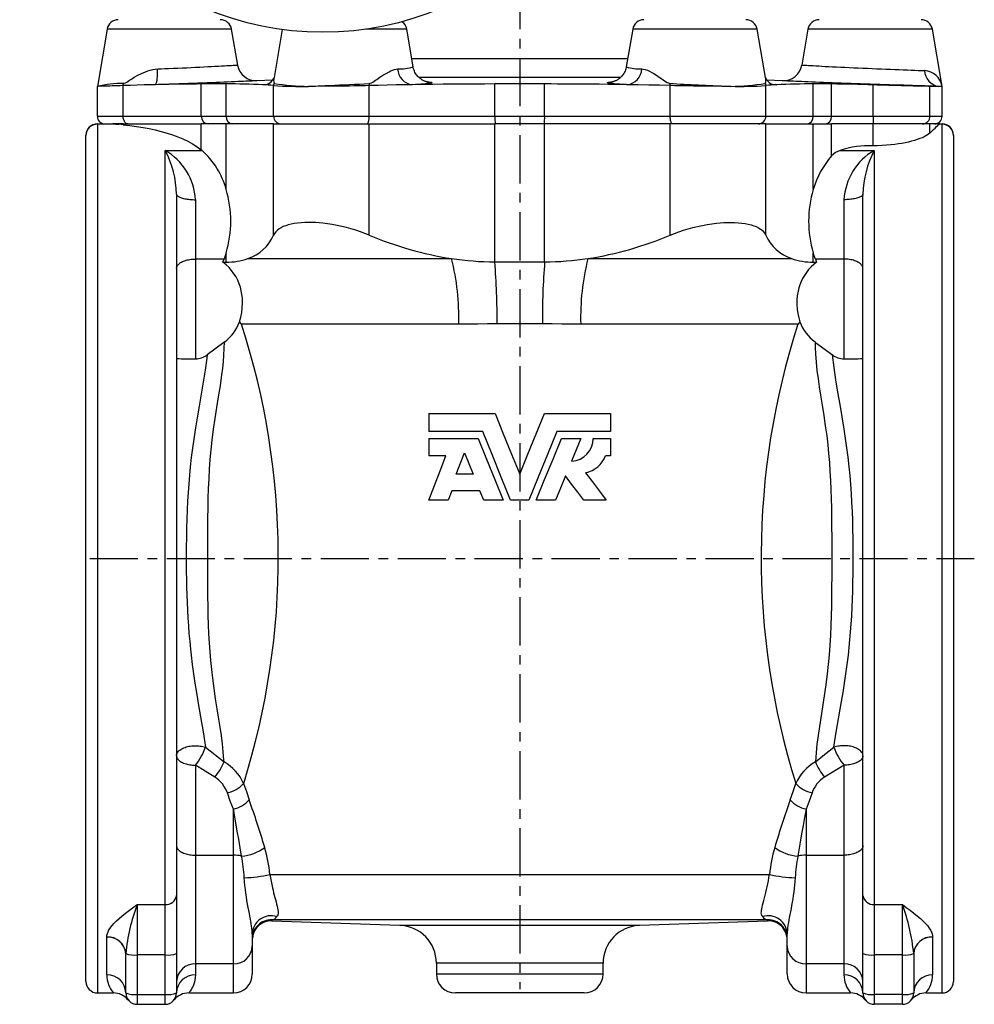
# Model space of a CAD drawing. Extents: x -256 to 439, y -88 to 726.
# Tile 2 of 4: x -256 to -4, y 309 to 569. Entities that reach past the tile are written whole.
import ezdxf

# ---------------------------------------------------------------- set-up
doc = ezdxf.new("R2010")
doc.units = 0
doc.linetypes.add('CENTERX2', pattern=[20.32, 12.7, -2.54, 2.54, -2.54])
doc.layers.get('0').update_dxf_attribs({"linetype": 'CONTINUOUS'})
doc.layers.add('FORMAT', color=7, linetype='CONTINUOUS')

msp = doc.modelspace()

# ---------------------------------------------------------------- linework, layer by layer
at = {"color": 7, "linetype": 'CONTINUOUS'}
for p, q in [((-233.34, 566.49), (-235.91, 551.4)), ((-198.87, 557.03), (-200.49, 566.49)), ((-187.11, 566.4), (-189.26, 553.76)), ((-152.54, 556.54), (-154.24, 566.49)), ((-94.59, 566.49), (-96.29, 556.54)), ((-59.57, 553.76), (-61.74, 566.49)), ((-48.34, 566.49), (-49.95, 557.03)), ((-12.91, 551.4), (-15.49, 566.49)), ((-235.91, 543.49), (-235.91, 551.4)), ((-201.9, 552.03), (-208.48, 552.03)), ((-189.66, 553.01), (-193.77, 552.87)), ((-117.84, 552.03), (-130.99, 552.03)), ((-55.06, 552.87), (-59.17, 553.01)), ((-56.92, 551.86), (-56.93, 551.86)), ((-42.08, 552.03), (-46.93, 552.03)), ((-13.84, 551.4), (-16.13, 551.4)), ((-12.91, 551.4), (-13.84, 551.4)), ((-12.91, 543.49), (-12.91, 551.4)), ((-235.91, 541.49), (-231.8, 541.49)), ((-229.1, 541.49), (-231.8, 541.49)), ((-229.1, 541.49), (-208.48, 541.49)), ((-201.9, 541.49), (-208.48, 541.49)), ((-189.38, 541.49), (-201.9, 541.49)), ((-189.38, 541.49), (-164.13, 541.49)), ((-164.13, 541.49), (-130.99, 541.49)), ((-117.84, 541.49), (-130.99, 541.49)), ((-84.7, 541.49), (-117.84, 541.49)), ((-59.45, 541.49), (-84.7, 541.49)), ((-59.45, 541.49), (-46.93, 541.49)), ((-46.93, 541.49), (-42.08, 541.49)), ((-31.15, 541.49), (-42.08, 541.49)), ((-16.13, 541.49), (-31.15, 541.49)), ((-13.54, 541.49), (-16.13, 541.49)), ((-13.54, 541.49), (-12.91, 541.49)), ((-238.91, 538.41), (-238.91, 538.49)), ((-238.91, 315.19), (-238.91, 538.41)), ((-9.91, 538.49), (-9.91, 538.41)), ((-9.91, 538.41), (-9.91, 315.19)), ((-208.27, 534.5), (-208.48, 534.66)), ((-215.01, 522.92), (-215.01, 337.93)), ((-33.81, 337.93), (-33.81, 522.92)), ((-202.78, 505.01), (-202.46, 505.83)), ((-202.78, 505.01), (-201.9, 505.01)), ((-130.99, 505.1), (-117.84, 505.1)), ((-46.93, 505.01), (-46.05, 505.01)), ((-46.37, 505.83), (-46.05, 505.01)), ((-148.41, 465.05), (-148.41, 460.3)), ((-148.41, 465.05), (-130.93, 465.05)), ((-117.9, 465.05), (-100.41, 465.05)), ((-100.41, 465.05), (-100.41, 460.3)), ((-134.18, 460.3), (-148.41, 460.3)), ((-100.41, 460.3), (-114.65, 460.3)), ((-148.41, 458.48), (-148.41, 453.9)), ((-148.41, 458.48), (-135.41, 458.48)), ((-113.42, 458.48), (-108.3, 458.48)), ((-104.99, 458.48), (-100.41, 458.48)), ((-100.41, 458.48), (-100.41, 453.9)), ((-141.19, 449.05), (-139.01, 454.73)), ((-143.92, 453.9), (-148.41, 453.9)), ((-100.41, 453.9), (-101.79, 453.9)), ((-136.69, 449.05), (-141.19, 449.05)), ((-142.37, 444.7), (-143.33, 442.19)), ((-134.92, 444.7), (-142.37, 444.7)), ((-133.9, 442.19), (-134.92, 444.7)), ((-143.33, 442.19), (-148.41, 442.19)), ((-128.78, 442.19), (-133.9, 442.19)), ((-122.02, 442.19), (-126.81, 442.19)), ((-114.93, 442.19), (-120.05, 442.19)), ((-101.56, 442.19), (-107.5, 442.19)), ((-215.01, 337.93), (-215.01, 322.6)), ((-33.81, 322.6), (-33.81, 337.93)), ((-189.84, 331.21), (-156.07, 330.03)), ((-92.76, 330.03), (-58.99, 331.21)), ((-195.01, 327.68), (-195.01, 324.55)), ((-53.81, 324.55), (-53.81, 327.68)), ((-228.41, 312.19), (-228.41, 322.54)), ((-215.01, 322.6), (-215.01, 312.19)), ((-195.01, 324.55), (-195.01, 317.19)), ((-53.81, 317.19), (-53.81, 324.55)), ((-33.81, 312.19), (-33.81, 322.6)), ((-20.41, 322.54), (-20.41, 312.19)), ((-146.41, 320.03), (-146.41, 317.19)), ((-102.41, 317.19), (-102.41, 320.03)), ((-235.91, 312.19), (-231.66, 312.19)), ((-211.77, 312.19), (-200.01, 312.19)), ((-107.41, 312.19), (-141.41, 312.19)), ((-48.81, 312.19), (-37.06, 312.19)), ((-17.17, 312.19), (-12.91, 312.19)), ((-225.41, 309.19), (-218.01, 309.19)), ((-23.41, 309.19), (-30.81, 309.19))]:
    msp.add_line(p, q, dxfattribs=at)
at = {"color": 8, "linetype": 'CONTINUOUS'}
for p, q in [((-200.49, 566.49), (-233.34, 566.49)), ((-154.24, 566.49), (-165.03, 566.49)), ((-61.74, 566.49), (-94.59, 566.49)), ((-15.49, 566.49), (-48.34, 566.49)), ((-152.92, 558.78), (-95.91, 558.78)), ((-189.26, 553.76), (-189.26, 553.78)), ((-97.76, 553.78), (-151.08, 553.78)), ((-229.1, 543.49), (-229.1, 551.6)), ((-208.48, 543.49), (-208.48, 552.03)), ((-201.9, 543.49), (-201.9, 552.03)), ((-192.25, 551.84), (-191.73, 551.88)), ((-192.25, 551.84), (-191.91, 551.86)), ((-189.38, 543.49), (-189.38, 551.6)), ((-164.13, 543.49), (-164.13, 551.6)), ((-130.99, 543.49), (-130.99, 552.03)), ((-117.84, 543.49), (-117.84, 552.03)), ((-84.7, 543.49), (-84.7, 551.6)), ((-59.45, 543.49), (-59.45, 551.6)), ((-57.14, 551.89), (-56.58, 551.84)), ((-56.58, 551.84), (-56.92, 551.86)), ((-46.93, 543.49), (-46.93, 552.03)), ((-42.08, 543.49), (-42.08, 552.03)), ((-31.15, 543.49), (-31.15, 551.78)), ((-16.13, 543.49), (-16.13, 551.4)), ((-235.91, 543.49), (-229.1, 543.49)), ((-229.1, 543.49), (-208.48, 543.49)), ((-208.48, 543.49), (-201.9, 543.49)), ((-201.9, 543.49), (-189.38, 543.49)), ((-189.38, 543.49), (-164.13, 543.49)), ((-164.13, 543.49), (-130.99, 543.49)), ((-130.99, 543.49), (-117.84, 543.49)), ((-117.84, 543.49), (-84.7, 543.49)), ((-84.7, 543.49), (-59.45, 543.49)), ((-59.45, 543.49), (-46.93, 543.49)), ((-46.93, 543.49), (-42.08, 543.49)), ((-42.08, 543.49), (-31.15, 543.49)), ((-31.15, 543.49), (-16.13, 543.49)), ((-16.13, 543.49), (-12.91, 543.49)), ((-235.91, 541.49), (-235.91, 541.38)), ((-235.91, 541.38), (-235.91, 312.19)), ((-230.2, 541.38), (-235.91, 541.38)), ((-229.1, 541.26), (-229.1, 541.49)), ((-208.48, 534.66), (-208.48, 541.49)), ((-201.9, 524.2), (-201.9, 541.49)), ((-189.38, 512.14), (-189.38, 541.49)), ((-164.13, 512.14), (-164.13, 541.49)), ((-130.99, 505.1), (-130.99, 541.49)), ((-117.84, 505.1), (-117.84, 541.49)), ((-84.7, 512.14), (-84.7, 541.49)), ((-59.45, 512.14), (-59.45, 541.49)), ((-46.93, 524.2), (-46.93, 541.49)), ((-42.08, 533.07), (-42.08, 541.49)), ((-31.15, 535.73), (-31.15, 541.49)), ((-16.13, 539.07), (-16.13, 541.49)), ((-12.91, 541.38), (-13.75, 541.38)), ((-12.91, 541.38), (-12.91, 541.49)), ((-12.91, 312.19), (-12.91, 541.38)), ((-218.01, 335.54), (-218.01, 534.5)), ((-218.01, 534.5), (-208.27, 534.5)), ((-39.84, 534.5), (-30.81, 534.5)), ((-30.81, 534.5), (-30.81, 335.54)), ((-210.01, 521.5), (-210.01, 505.83)), ((-38.81, 505.83), (-38.81, 521.5)), ((-201.9, 505.01), (-201.9, 507.47)), ((-46.93, 505.01), (-46.93, 507.47)), ((-210.01, 505.83), (-210.01, 479.49)), ((-202.46, 505.83), (-210.01, 505.83)), ((-196.2, 505.96), (-142.41, 505.96)), ((-106.42, 505.96), (-52.63, 505.96)), ((-38.81, 505.83), (-46.37, 505.83)), ((-38.81, 479.49), (-38.81, 505.83)), ((-140.52, 488.64), (-197.86, 488.64)), ((-118.43, 488.73), (-130.4, 488.73)), ((-50.97, 488.64), (-108.31, 488.64)), ((-210.01, 372.28), (-210.01, 348.55)), ((-204.9, 369.12), (-210.01, 372.28)), ((-38.81, 372.28), (-43.93, 369.12)), ((-38.81, 348.55), (-38.81, 372.28)), ((-200.01, 348.55), (-200.01, 360.64)), ((-48.81, 360.64), (-48.81, 348.55)), ((-210.01, 348.55), (-210.01, 319.88)), ((-210.01, 348.55), (-200.01, 348.55)), ((-200.01, 319.88), (-200.01, 348.55)), ((-48.81, 348.55), (-48.81, 319.88)), ((-48.81, 348.55), (-38.81, 348.55)), ((-38.81, 319.88), (-38.81, 348.55)), ((-190.35, 343.48), (-58.48, 343.48)), ((-225.41, 335.54), (-218.01, 335.54)), ((-225.41, 335.54), (-225.41, 322.21)), ((-218.01, 322.21), (-218.01, 335.54)), ((-30.81, 335.54), (-23.41, 335.54)), ((-30.81, 335.54), (-30.81, 322.21)), ((-23.41, 322.21), (-23.41, 335.54)), ((-58.97, 331.49), (-189.86, 331.49)), ((-156.07, 330.03), (-92.76, 330.03)), ((-233.41, 326.91), (-233.41, 326.95)), ((-233.41, 316.98), (-233.41, 326.91)), ((-15.42, 326.95), (-15.41, 326.91)), ((-15.41, 326.91), (-15.41, 316.98)), ((-228.41, 322.6), (-228.41, 322.54)), ((-218.01, 322.21), (-225.41, 322.21)), ((-225.41, 322.21), (-225.41, 311.8)), ((-218.01, 311.8), (-218.01, 322.21)), ((-23.41, 322.21), (-30.81, 322.21)), ((-30.81, 322.21), (-30.81, 311.8)), ((-23.41, 311.8), (-23.41, 322.21)), ((-20.41, 322.54), (-20.41, 322.6)), ((-200.01, 319.88), (-210.01, 319.88)), ((-210.01, 319.88), (-210.01, 316.98)), ((-200.01, 312.19), (-200.01, 319.88)), ((-102.41, 320.03), (-146.41, 320.03)), ((-38.81, 319.88), (-48.81, 319.88)), ((-48.81, 319.88), (-48.81, 312.19)), ((-38.81, 316.98), (-38.81, 319.88)), ((-146.41, 317.19), (-102.41, 317.19)), ((-225.41, 311.8), (-218.01, 311.8)), ((-225.41, 311.8), (-225.41, 309.19)), ((-218.01, 309.19), (-218.01, 311.8)), ((-23.41, 311.8), (-30.81, 311.8)), ((-30.81, 311.8), (-30.81, 309.19)), ((-23.41, 309.19), (-23.41, 311.8))]:
    msp.add_line(p, q, dxfattribs=at)
at = {"color": 8, "linetype": 'CONTINUOUS', "flags": 128}
for points in [[(-229.03, 552.17), (-228.81, 552.21), (-228.46, 552.35), (-228.11, 552.54), (-227.77, 552.76), (-227.42, 552.99), (-227.08, 553.22), (-226.17, 553.79), (-225.23, 554.33), (-224.26, 554.82), (-223.24, 555.26), (-222.6, 555.49), (-221.93, 555.69), (-221.26, 555.84), (-220.62, 555.94), (-219.98, 556)], [(-220.64, 551.84), (-220.58, 551.86), (-220.52, 551.91), (-220.46, 551.99), (-220.41, 552.1), (-220.35, 552.23), (-220.3, 552.4), (-220.25, 552.59), (-220.21, 552.8), (-220.16, 553.04), (-220.13, 553.3), (-220.09, 553.58), (-220.06, 553.89), (-220.04, 554.2), (-220.02, 554.54), (-220, 554.89), (-219.99, 555.25), (-219.99, 555.62), (-219.98, 556)], [(-219.98, 556), (-219.04, 556.04), (-218.08, 556.08), (-217.13, 556.12), (-215.91, 556.17), (-214.68, 556.22), (-213.47, 556.28), (-212.28, 556.33), (-211.11, 556.39), (-209.97, 556.44), (-208.86, 556.49), (-207.78, 556.55), (-206.74, 556.6), (-205.76, 556.65), (-204.83, 556.7), (-203.95, 556.74), (-203.13, 556.79), (-202.37, 556.83), (-201.69, 556.87), (-201.07, 556.9), (-200.52, 556.93), (-200.05, 556.96), (-199.65, 556.98), (-199.34, 557), (-199.11, 557.01), (-198.95, 557.02), (-198.88, 557.03), (-198.89, 557.03)], [(-164.2, 552.17), (-163.93, 552.21), (-163.54, 552.35), (-163.18, 552.54), (-162.83, 552.76), (-162.49, 552.99), (-162.16, 553.22), (-161.33, 553.79), (-160.51, 554.33), (-159.71, 554.82), (-158.92, 555.26), (-158.44, 555.49), (-157.96, 555.69), (-157.49, 555.84), (-157.07, 555.94), (-156.65, 556)], [(-92.18, 556), (-91.83, 555.95), (-91.28, 555.83), (-90.72, 555.63), (-90.16, 555.38), (-89.58, 555.09), (-89, 554.75), (-88.33, 554.32), (-87.64, 553.86), (-86.94, 553.38), (-86.22, 552.9), (-85.46, 552.45), (-85.13, 552.3), (-84.79, 552.19), (-84.63, 552.17)], [(-49.94, 557.03), (-49.94, 557.03), (-49.85, 557.02), (-49.67, 557.01), (-49.41, 557), (-49.08, 556.98), (-48.66, 556.95), (-48.17, 556.92), (-47.61, 556.89), (-46.97, 556.86), (-46.26, 556.82), (-45.49, 556.78), (-44.66, 556.73), (-43.76, 556.68), (-42.82, 556.64), (-41.82, 556.58), (-40.77, 556.53), (-39.69, 556.48), (-38.57, 556.43), (-37.42, 556.37), (-36.24, 556.32), (-35.04, 556.26), (-33.83, 556.21), (-32.61, 556.16), (-31.38, 556.1), (-30.15, 556.05), (-28.94, 556), (-27.73, 555.95), (-26.55, 555.9), (-25.39, 555.86), (-24.25, 555.81), (-23.15, 555.77), (-22.09, 555.73), (-21.08, 555.69), (-20.11, 555.65), (-19.19, 555.62), (-18.33, 555.58), (-17.54, 555.56)], [(-193.77, 552.87), (-193.77, 552.87), (-193.81, 552.87), (-193.92, 552.86), (-194.11, 552.86), (-194.37, 552.84), (-194.69, 552.83), (-195.08, 552.81), (-195.54, 552.79), (-196.08, 552.77), (-196.69, 552.74), (-197.36, 552.71), (-198.07, 552.68), (-198.85, 552.65), (-199.68, 552.61), (-200.58, 552.57), (-201.54, 552.53), (-202.55, 552.49), (-203.58, 552.45), (-204.65, 552.41), (-205.75, 552.37), (-206.93, 552.32), (-208.13, 552.28), (-209.36, 552.23), (-210.58, 552.19), (-211.83, 552.14), (-213.08, 552.1), (-214.39, 552.05), (-215.7, 552.01), (-217.02, 551.96), (-217.93, 551.93), (-218.83, 551.9), (-219.74, 551.87), (-220.64, 551.84)], [(-180.16, 551.4), (-179.73, 551.42), (-179.05, 551.44), (-178.36, 551.47), (-177.65, 551.5), (-176.94, 551.53), (-175.73, 551.59), (-174.48, 551.64), (-173.22, 551.7), (-171.95, 551.76), (-170.68, 551.82), (-169.36, 551.89), (-168.04, 551.95), (-166.74, 552.02), (-165.45, 552.1), (-164.2, 552.17)], [(-149.07, 552.64), (-148.91, 552.63), (-148.43, 552.58), (-148.06, 552.54), (-147.79, 552.49), (-147.63, 552.44), (-147.56, 552.39), (-147.61, 552.33), (-147.76, 552.28), (-148.01, 552.23), (-148.37, 552.17), (-148.82, 552.12), (-149.31, 552.07), (-149.87, 552.02), (-150.5, 551.98), (-151.2, 551.93), (-151.97, 551.88), (-152.81, 551.84)], [(-96.02, 551.84), (-96.35, 551.86), (-97.26, 551.91), (-98.09, 551.96), (-98.84, 552.01), (-99.49, 552.07), (-100.04, 552.12), (-100.49, 552.18), (-100.84, 552.23), (-101.08, 552.28), (-101.23, 552.34), (-101.26, 552.39), (-101.2, 552.44), (-101.02, 552.49), (-100.75, 552.54), (-100.37, 552.59), (-99.89, 552.63), (-99.76, 552.64)], [(-84.63, 552.17), (-83.79, 552.12), (-82.93, 552.07), (-82, 552.02), (-81.06, 551.97), (-80.1, 551.92), (-79.13, 551.87), (-78.17, 551.82), (-77.2, 551.77), (-76.25, 551.73), (-75.3, 551.68), (-74.38, 551.64), (-73.48, 551.6), (-72.64, 551.57), (-71.82, 551.53), (-71.11, 551.5), (-70.42, 551.47), (-69.38, 551.43), (-69.1, 551.42), (-68.66, 551.4)], [(-13.84, 551.4), (-14.66, 551.42), (-15.54, 551.45), (-16.47, 551.48), (-17.47, 551.51), (-18.52, 551.54), (-19.61, 551.57), (-20.71, 551.6), (-21.85, 551.64), (-23.01, 551.67), (-24.24, 551.71), (-25.5, 551.75), (-26.77, 551.79), (-28.03, 551.83), (-29.3, 551.88), (-30.57, 551.92), (-31.89, 551.96), (-33.2, 552.01), (-34.52, 552.05), (-35.79, 552.1), (-37.04, 552.14), (-38.28, 552.19), (-39.54, 552.23), (-40.77, 552.28), (-41.97, 552.32), (-43.11, 552.37), (-44.21, 552.41), (-45.28, 552.45), (-46.33, 552.49), (-47.34, 552.54), (-48.3, 552.57), (-49.18, 552.61), (-50, 552.65), (-50.78, 552.68), (-51.51, 552.71), (-52.18, 552.74), (-52.78, 552.77), (-53.3, 552.79), (-53.76, 552.81), (-54.15, 552.83), (-54.48, 552.84), (-54.74, 552.86), (-54.92, 552.86), (-55.02, 552.87), (-55.06, 552.87)], [(-227.82, 541.49), (-227.97, 541.5), (-228.12, 541.55), (-228.27, 541.62), (-228.41, 541.72), (-228.55, 541.84), (-228.67, 541.99), (-228.78, 542.16), (-228.87, 542.35), (-228.95, 542.56), (-229.02, 542.78), (-229.06, 543.01), (-229.09, 543.25), (-229.1, 543.49)], [(-164.82, 541.49), (-164.74, 541.5), (-164.65, 541.55), (-164.58, 541.62), (-164.5, 541.72), (-164.43, 541.84), (-164.36, 541.99), (-164.3, 542.16), (-164.25, 542.35), (-164.21, 542.56), (-164.18, 542.78), (-164.15, 543.01), (-164.14, 543.25), (-164.13, 543.49)], [(-84.01, 541.49), (-84.09, 541.5), (-84.18, 541.55), (-84.25, 541.62), (-84.33, 541.72), (-84.4, 541.84), (-84.47, 541.99), (-84.53, 542.16), (-84.58, 542.35), (-84.62, 542.56), (-84.65, 542.78), (-84.68, 543.01), (-84.69, 543.25), (-84.7, 543.49)], [(-215.01, 522.92), (-215, 522.81), (-214.96, 522.71), (-214.89, 522.6), (-214.79, 522.5), (-214.67, 522.4), (-214.52, 522.3), (-214.34, 522.21), (-214.15, 522.12), (-213.92, 522.03), (-213.68, 521.95), (-213.42, 521.88), (-213.13, 521.81), (-212.83, 521.75), (-212.51, 521.69), (-212.18, 521.64), (-211.84, 521.6), (-211.49, 521.56), (-211.13, 521.54), (-210.76, 521.52), (-210.39, 521.5), (-210.01, 521.5)], [(-33.81, 522.92), (-33.83, 522.81), (-33.87, 522.71), (-33.94, 522.6), (-34.04, 522.5), (-34.16, 522.4), (-34.31, 522.3), (-34.48, 522.21), (-34.68, 522.12), (-34.91, 522.03), (-35.15, 521.95), (-35.41, 521.88), (-35.7, 521.81), (-36, 521.75), (-36.31, 521.69), (-36.65, 521.64), (-36.99, 521.6), (-37.34, 521.56), (-37.7, 521.54), (-38.07, 521.52), (-38.44, 521.5), (-38.81, 521.5)], [(-215.01, 503.33), (-215, 503.52), (-214.96, 503.71), (-214.89, 503.89), (-214.79, 504.07), (-214.67, 504.25), (-214.52, 504.42), (-214.34, 504.58), (-214.15, 504.74), (-213.92, 504.89), (-213.68, 505.03), (-213.42, 505.17), (-213.13, 505.29), (-212.83, 505.4), (-212.51, 505.5), (-212.18, 505.59), (-211.84, 505.66), (-211.49, 505.72), (-211.13, 505.77), (-210.76, 505.81), (-210.39, 505.83), (-210.01, 505.83)], [(-33.81, 503.33), (-33.83, 503.52), (-33.87, 503.71), (-33.94, 503.89), (-34.04, 504.07), (-34.16, 504.25), (-34.31, 504.42), (-34.48, 504.58), (-34.68, 504.74), (-34.91, 504.89), (-35.15, 505.03), (-35.41, 505.17), (-35.7, 505.29), (-36, 505.4), (-36.31, 505.5), (-36.65, 505.59), (-36.99, 505.66), (-37.34, 505.72), (-37.7, 505.77), (-38.07, 505.81), (-38.44, 505.83), (-38.81, 505.83)], [(-130.4, 488.73), (-132.93, 488.72), (-135.47, 488.69), (-138, 488.66), (-140.52, 488.64)], [(-108.31, 488.64), (-110.82, 488.66), (-113.34, 488.69), (-115.89, 488.72), (-118.43, 488.73)], [(-202.47, 373.17), (-202.49, 373.6), (-202.66, 375.77), (-202.89, 377.94), (-203.17, 380.11), (-203.48, 382.28), (-203.82, 384.44), (-204.25, 387.14), (-204.68, 389.83), (-205.09, 392.53), (-205.46, 395.23), (-205.73, 397.55), (-205.96, 399.88), (-206.16, 402.23), (-206.32, 404.59), (-206.45, 406.98), (-206.55, 409.38), (-206.62, 411.79), (-206.68, 414.22), (-206.72, 416.75), (-206.75, 419.3), (-206.77, 421.86), (-206.77, 424.42), (-206.78, 427.06), (-206.78, 429.71), (-206.77, 432.36), (-206.75, 434.95), (-206.72, 437.54), (-206.68, 440.12), (-206.62, 442.69), (-206.54, 445.25), (-206.43, 447.84), (-206.28, 450.41), (-206.09, 452.97), (-205.87, 455.51), (-205.59, 458.02), (-205.22, 460.91), (-204.8, 463.78), (-204.35, 466.64), (-203.89, 469.51), (-203.44, 472.38), (-203.03, 475.27), (-202.82, 477.01), (-202.65, 478.75), (-202.51, 480.49), (-202.42, 482.23), (-202.38, 483.95)], [(-46.45, 483.95), (-46.41, 482.37), (-46.34, 480.78), (-46.17, 478.61), (-45.94, 476.44), (-45.66, 474.26), (-45.35, 472.1), (-45.01, 469.94), (-44.58, 467.24), (-44.15, 464.55), (-43.74, 461.85), (-43.37, 459.15), (-43.1, 456.83), (-42.87, 454.5), (-42.67, 452.15), (-42.51, 449.78), (-42.38, 447.4), (-42.28, 445), (-42.21, 442.59), (-42.15, 440.16), (-42.11, 437.62), (-42.08, 435.08), (-42.06, 432.52), (-42.05, 429.96), (-42.05, 427.31), (-42.05, 424.67), (-42.06, 422.02), (-42.08, 419.43), (-42.11, 416.84), (-42.15, 414.26), (-42.21, 411.69), (-42.29, 409.13), (-42.4, 406.54), (-42.55, 403.97), (-42.74, 401.41), (-42.96, 398.87), (-43.24, 396.35), (-43.61, 393.45), (-44.04, 390.57), (-44.49, 387.69), (-44.95, 384.8), (-45.32, 382.48), (-45.66, 380.16), (-45.95, 377.83), (-46.19, 375.5), (-46.36, 373.17)], [(-206.94, 480.52), (-207.05, 479.64), (-207.49, 476.48), (-207.97, 473.33), (-208.5, 470.19), (-209.05, 467.05), (-209.59, 463.9), (-210.11, 460.73), (-210.48, 458.34), (-210.82, 455.91), (-211.12, 453.46), (-211.4, 450.99), (-211.61, 448.77), (-211.79, 446.52), (-211.95, 444.25), (-212.09, 441.96), (-212.2, 439.64), (-212.29, 437.22), (-212.37, 434.78), (-212.42, 432.33), (-212.45, 429.87), (-212.46, 427.41), (-212.45, 425.36), (-212.43, 423.31), (-212.4, 421.26), (-212.36, 419.23), (-212.29, 417.2), (-212.22, 415.19), (-212.13, 413.19), (-212.02, 411.2), (-211.88, 409.09), (-211.72, 406.99), (-211.54, 404.91), (-211.34, 402.86), (-211.17, 401.33), (-210.87, 398.84), (-210.52, 396.37), (-210.16, 393.93), (-209.76, 391.5), (-209.35, 389.09), (-208.65, 385.07), (-207.97, 381.05), (-207.36, 377.02)], [(-41.47, 377.02), (-40.86, 381.04), (-40.18, 385.05), (-39.48, 389.07), (-39.07, 391.49), (-38.68, 393.92), (-38.31, 396.36), (-37.96, 398.83), (-37.66, 401.33), (-37.44, 403.35), (-37.24, 405.38), (-37.07, 407.44), (-36.92, 409.52), (-36.78, 411.67), (-36.67, 413.85), (-36.58, 416.05), (-36.5, 418.26), (-36.44, 420.53), (-36.4, 422.82), (-36.38, 425.11), (-36.37, 427.41), (-36.38, 429.78), (-36.41, 432.15), (-36.46, 434.52), (-36.52, 436.87), (-36.61, 439.2), (-36.72, 441.61), (-36.86, 443.99), (-37.02, 446.35), (-37.22, 448.68), (-37.43, 450.99), (-37.71, 453.53), (-38.03, 456.04), (-38.38, 458.52), (-38.76, 460.98), (-39.3, 464.23), (-39.86, 467.46), (-40.42, 470.69), (-40.96, 473.96), (-41.45, 477.24), (-41.89, 480.52)], [(-215.01, 374.78), (-215, 374.98), (-214.96, 375.18), (-214.89, 375.38), (-214.78, 375.57), (-214.66, 375.76), (-214.5, 375.95), (-214.32, 376.12), (-214.12, 376.29), (-213.89, 376.45), (-213.64, 376.6), (-213.36, 376.74), (-213.07, 376.87), (-212.76, 376.99), (-212.44, 377.1), (-212.1, 377.19), (-211.74, 377.26), (-211.38, 377.33), (-211.01, 377.37), (-210.64, 377.41), (-210.26, 377.42), (-209.88, 377.43), (-209.5, 377.41), (-209.12, 377.38), (-208.75, 377.34), (-208.39, 377.28), (-208.03, 377.21), (-207.69, 377.12), (-207.36, 377.02)], [(-207.36, 377.02), (-204.9, 375.1), (-202.47, 373.17)], [(-46.36, 373.17), (-43.93, 375.1), (-41.47, 377.02)], [(-33.81, 374.78), (-33.83, 374.98), (-33.87, 375.18), (-33.94, 375.38), (-34.04, 375.57), (-34.17, 375.76), (-34.33, 375.95), (-34.51, 376.12), (-34.71, 376.29), (-34.94, 376.45), (-35.19, 376.6), (-35.47, 376.74), (-35.76, 376.87), (-36.07, 376.99), (-36.39, 377.1), (-36.73, 377.19), (-37.09, 377.26), (-37.45, 377.33), (-37.82, 377.37), (-38.19, 377.41), (-38.57, 377.42), (-38.95, 377.43), (-39.33, 377.41), (-39.71, 377.38), (-40.08, 377.34), (-40.44, 377.28), (-40.8, 377.21), (-41.14, 377.12), (-41.47, 377.02)], [(-215.01, 374.78), (-215, 374.59), (-214.96, 374.41), (-214.89, 374.22), (-214.79, 374.04), (-214.67, 373.86), (-214.52, 373.69), (-214.34, 373.53), (-214.15, 373.37), (-213.92, 373.22), (-213.68, 373.08), (-213.42, 372.95), (-213.13, 372.82), (-212.83, 372.71), (-212.51, 372.61), (-212.18, 372.53), (-211.84, 372.45), (-211.49, 372.39), (-211.13, 372.34), (-210.76, 372.31), (-210.39, 372.28), (-210.01, 372.28)], [(-33.81, 374.78), (-33.83, 374.59), (-33.87, 374.41), (-33.94, 374.22), (-34.04, 374.04), (-34.16, 373.86), (-34.31, 373.69), (-34.48, 373.53), (-34.68, 373.37), (-34.91, 373.22), (-35.15, 373.08), (-35.41, 372.95), (-35.7, 372.82), (-36, 372.71), (-36.31, 372.61), (-36.65, 372.53), (-36.99, 372.45), (-37.34, 372.39), (-37.7, 372.34), (-38.07, 372.31), (-38.44, 372.28), (-38.81, 372.28)], [(-197.29, 367.48), (-196.56, 365.3), (-195.81, 363.14)], [(-53.01, 363.14), (-52.27, 365.3), (-51.54, 367.48)], [(-200.01, 360.64), (-200.81, 362.8), (-201.58, 364.98)], [(-47.25, 364.98), (-48.02, 362.8), (-48.81, 360.64)], [(-197.85, 348.3), (-198.21, 350.52), (-198.59, 352.72), (-198.97, 354.91), (-199.36, 357.08), (-200.01, 360.64)], [(-48.81, 360.64), (-49.21, 358.49), (-49.6, 356.33), (-49.99, 354.15), (-50.37, 351.96), (-50.98, 348.3)], [(-215.01, 351.05), (-215, 350.86), (-214.96, 350.67), (-214.89, 350.49), (-214.79, 350.31), (-214.67, 350.13), (-214.52, 349.96), (-214.34, 349.8), (-214.15, 349.64), (-213.92, 349.49), (-213.68, 349.35), (-213.42, 349.21), (-213.13, 349.09), (-212.83, 348.98), (-212.51, 348.88), (-212.18, 348.79), (-211.84, 348.72), (-211.49, 348.66), (-211.13, 348.61), (-210.76, 348.57), (-210.39, 348.55), (-210.01, 348.55)], [(-33.81, 351.05), (-33.83, 350.86), (-33.87, 350.67), (-33.94, 350.49), (-34.04, 350.31), (-34.16, 350.13), (-34.31, 349.96), (-34.48, 349.8), (-34.68, 349.64), (-34.91, 349.49), (-35.15, 349.35), (-35.41, 349.21), (-35.7, 349.09), (-36, 348.98), (-36.31, 348.88), (-36.65, 348.79), (-36.99, 348.72), (-37.34, 348.66), (-37.7, 348.61), (-38.07, 348.57), (-38.44, 348.55), (-38.81, 348.55)], [(-190.35, 343.48), (-190.21, 342.6), (-190.05, 341.7), (-189.88, 340.82), (-189.69, 339.95), (-189.53, 339.27), (-189.37, 338.6), (-189.2, 337.96), (-189.05, 337.35), (-188.92, 336.86), (-188.74, 336.21), (-188.59, 335.61), (-188.45, 335.07), (-188.34, 334.58), (-188.26, 334.11), (-188.21, 333.71), (-188.19, 333.35), (-188.21, 333.05), (-188.26, 332.76), (-188.36, 332.52), (-188.49, 332.32)], [(-60.34, 332.32), (-60.45, 332.49), (-60.54, 332.69), (-60.61, 332.93), (-60.64, 333.21), (-60.63, 333.55), (-60.6, 333.94), (-60.53, 334.35), (-60.43, 334.83), (-60.3, 335.37), (-60.15, 335.98), (-59.99, 336.59), (-59.81, 337.24), (-59.62, 337.96), (-59.43, 338.72), (-59.26, 339.45), (-59.09, 340.2), (-58.92, 340.99), (-58.76, 341.79), (-58.61, 342.63), (-58.48, 343.48)], [(-195.01, 327.68), (-195.02, 328.17), (-195.06, 328.7), (-195.11, 329.27), (-195.18, 329.83), (-195.27, 330.42), (-195.38, 331.05), (-195.5, 331.72), (-195.64, 332.43), (-195.78, 333.17), (-195.93, 333.95), (-196.09, 334.75), (-196.25, 335.65), (-196.41, 336.58), (-196.56, 337.53), (-196.7, 338.49), (-196.83, 339.51), (-196.95, 340.55), (-197.04, 341.58), (-197.12, 342.61)], [(-51.71, 342.61), (-51.78, 341.63), (-51.87, 340.65), (-51.97, 339.73), (-52.09, 338.82), (-52.21, 337.92), (-52.35, 337.03), (-52.49, 336.15), (-52.65, 335.28), (-52.8, 334.44), (-52.96, 333.63), (-53.11, 332.86), (-53.25, 332.12), (-53.38, 331.43), (-53.5, 330.77), (-53.62, 330.05), (-53.7, 329.38), (-53.77, 328.76), (-53.8, 328.19), (-53.81, 327.68)], [(-233.41, 326.95), (-233.37, 327.41), (-233.26, 327.87), (-233.08, 328.33), (-232.85, 328.8), (-232.56, 329.25), (-232.08, 329.91), (-231.51, 330.56), (-230.87, 331.2), (-230.18, 331.83), (-229.45, 332.46), (-228.47, 333.24), (-227.46, 334.02), (-226.41, 334.79), (-225.43, 335.53), (-225.41, 335.54)], [(-23.41, 335.54), (-23.4, 335.53), (-22.36, 334.76), (-21.34, 333.99), (-20.34, 333.23), (-19.38, 332.46), (-18.66, 331.85), (-17.98, 331.22), (-17.36, 330.59), (-16.79, 329.96), (-16.31, 329.32), (-15.91, 328.67), (-15.71, 328.24), (-15.55, 327.81), (-15.45, 327.38), (-15.42, 326.95)], [(-189.86, 331.49), (-189.85, 331.35), (-189.84, 331.25), (-189.84, 331.21), (-189.84, 331.21)], [(-210.01, 316.98), (-210.05, 316.28), (-210.14, 315.63), (-210.28, 315.04), (-210.45, 314.5), (-210.64, 314.01), (-210.84, 313.59), (-211.04, 313.22), (-211.24, 312.91), (-211.41, 312.66), (-211.56, 312.46), (-211.67, 312.31), (-211.74, 312.22), (-211.77, 312.19), (-211.77, 312.19)]]:
    msp.add_lwpolyline(points, dxfattribs=at)
at = {"color": 7, "linetype": 'CONTINUOUS', "flags": 128}
for points in [[(-148.84, 552.59), (-148.83, 552.59), (-148.85, 552.59), (-148.89, 552.6), (-148.94, 552.61), (-149.01, 552.62), (-149.09, 552.65), (-149.19, 552.67), (-149.3, 552.71), (-149.42, 552.75), (-149.57, 552.81), (-149.72, 552.87), (-149.88, 552.95), (-150.06, 553.04), (-150.26, 553.15), (-150.46, 553.29), (-150.67, 553.44), (-150.89, 553.62), (-151.11, 553.82), (-151.32, 554.04), (-151.53, 554.28), (-151.72, 554.54), (-151.9, 554.81), (-152.06, 555.09), (-152.2, 555.39), (-152.32, 555.7), (-152.43, 556.04), (-152.52, 556.4), (-152.54, 556.54)], [(-96.29, 556.54), (-96.32, 556.38), (-96.4, 556.05), (-96.5, 555.73), (-96.62, 555.42), (-96.76, 555.12), (-96.92, 554.83), (-97.09, 554.56), (-97.28, 554.31), (-97.48, 554.07), (-97.68, 553.85), (-97.9, 553.65), (-98.11, 553.48), (-98.32, 553.32), (-98.53, 553.18), (-98.72, 553.07), (-98.9, 552.97), (-99.07, 552.89), (-99.22, 552.82), (-99.36, 552.77), (-99.49, 552.72), (-99.6, 552.69), (-99.69, 552.66), (-99.78, 552.63), (-99.85, 552.62), (-99.91, 552.6), (-99.96, 552.59), (-99.99, 552.59), (-100, 552.59), (-100, 552.59)], [(-229.1, 551.6), (-229.89, 551.58), (-230.64, 551.56), (-231.34, 551.53), (-232.02, 551.51), (-232.66, 551.49), (-233.24, 551.48), (-233.75, 551.46), (-234.21, 551.45), (-234.62, 551.44), (-234.99, 551.43), (-235.29, 551.42), (-235.54, 551.41), (-235.7, 551.41), (-235.82, 551.4), (-235.89, 551.4), (-235.91, 551.4)], [(-220.64, 551.84), (-221.85, 551.81), (-223.58, 551.76), (-225.36, 551.71), (-227.2, 551.66), (-229.1, 551.6)], [(-208.48, 552.03), (-209.71, 552.02), (-211.02, 552.02), (-212.41, 552), (-213.88, 551.98), (-215.46, 551.95), (-217.11, 551.92), (-218.84, 551.88), (-220.64, 551.84)], [(-164.13, 551.6), (-165.13, 551.58), (-166.14, 551.56), (-167.17, 551.53), (-168.24, 551.51), (-169.32, 551.49), (-170.4, 551.48), (-171.46, 551.46), (-172.51, 551.45), (-173.55, 551.44), (-174.62, 551.43), (-175.67, 551.42), (-176.71, 551.41), (-177.59, 551.41), (-178.47, 551.4), (-179.33, 551.4), (-180.16, 551.4)], [(-152.81, 551.84), (-154.56, 551.81), (-156.98, 551.76), (-159.38, 551.71), (-161.77, 551.66), (-164.13, 551.6)], [(-130.99, 552.03), (-133.7, 552.02), (-136.42, 552.02), (-139.14, 552), (-141.85, 551.98), (-144.6, 551.95), (-147.35, 551.92), (-150.09, 551.88), (-152.81, 551.84)], [(-96.02, 551.84), (-98.49, 551.88), (-100.97, 551.91), (-103.47, 551.95), (-105.99, 551.97), (-108.53, 551.99), (-111.06, 552.01), (-112.75, 552.02), (-114.45, 552.02), (-116.14, 552.03), (-117.84, 552.03)], [(-84.7, 551.6), (-87.48, 551.67), (-90.29, 551.73), (-93.14, 551.79), (-96.02, 551.84)], [(-68.66, 551.4), (-69.82, 551.4), (-71.01, 551.4), (-72.21, 551.41), (-73.44, 551.42), (-74.69, 551.43), (-75.96, 551.44), (-77.23, 551.46), (-78.51, 551.48), (-79.79, 551.5), (-81.07, 551.52), (-82.33, 551.55), (-83.56, 551.57), (-84.7, 551.6)], [(-16.13, 551.4), (-16.48, 551.4), (-16.94, 551.41), (-17.49, 551.41), (-18.13, 551.42), (-18.87, 551.44), (-19.69, 551.46), (-20.59, 551.48), (-21.55, 551.5), (-22.58, 551.53), (-23.68, 551.55), (-24.82, 551.59), (-26, 551.62), (-27, 551.65), (-28.03, 551.68), (-29.06, 551.71), (-30.11, 551.74), (-31.15, 551.78)], [(-25.3, 551.72), (-24.97, 551.7), (-24.72, 551.69), (-24.53, 551.68), (-24.43, 551.67), (-24.42, 551.67), (-24.49, 551.66), (-24.64, 551.66), (-24.87, 551.67), (-25.18, 551.67), (-25.54, 551.68), (-25.97, 551.69), (-26.43, 551.71), (-26.92, 551.72), (-27.42, 551.74), (-27.92, 551.75), (-28.41, 551.77), (-28.87, 551.79), (-29.29, 551.81), (-29.66, 551.82), (-29.96, 551.84), (-30.19, 551.85), (-30.34, 551.86), (-30.41, 551.87), (-30.39, 551.87), (-30.29, 551.87), (-30.11, 551.87), (-29.85, 551.87), (-29.52, 551.86), (-29.13, 551.85), (-28.7, 551.84), (-28.22, 551.82), (-27.73, 551.81), (-27.22, 551.79), (-26.72, 551.77), (-26.24, 551.75), (-25.79, 551.74), (-25.54, 551.73), (-25.3, 551.72)], [(-231.8, 541.49), (-231.03, 541.46), (-230.2, 541.38)], [(-229.1, 541.26), (-229.66, 541.32), (-230.2, 541.38)], [(-229.1, 541.26), (-227.3, 541.05), (-225.55, 540.82), (-223.86, 540.55), (-222.21, 540.24), (-220.62, 539.91), (-219.04, 539.52), (-217.52, 539.09), (-216.06, 538.62), (-214.67, 538.11), (-213.34, 537.55), (-212.02, 536.91), (-210.77, 536.22), (-209.58, 535.46), (-208.48, 534.66)], [(-16.13, 539.07), (-15.63, 539.56), (-15.17, 540), (-14.75, 540.41), (-14.38, 540.77), (-14.04, 541.1), (-13.75, 541.38)], [(-13.75, 541.38), (-13.64, 541.46), (-13.54, 541.49)], [(-16.13, 539.07), (-16.41, 538.83), (-16.76, 538.59), (-17.18, 538.34), (-17.66, 538.09), (-18.2, 537.85), (-18.81, 537.6), (-19.47, 537.37), (-20.19, 537.14), (-20.96, 536.92), (-21.78, 536.71), (-22.63, 536.52), (-23.52, 536.35), (-24.46, 536.19), (-25.42, 536.06), (-26.41, 535.94), (-27.57, 535.84), (-28.75, 535.77), (-29.95, 535.73), (-31.15, 535.73)], [(-164.13, 512.14), (-165.27, 512.59), (-166.45, 513.02), (-167.66, 513.42), (-168.88, 513.79), (-170.12, 514.12), (-171.38, 514.43), (-172.64, 514.69), (-173.9, 514.93), (-175.16, 515.12), (-176.39, 515.27), (-177.36, 515.37), (-178.32, 515.44), (-179.26, 515.48), (-180.16, 515.49), (-181.17, 515.47), (-182.14, 515.42), (-183.06, 515.33), (-183.93, 515.21), (-184.75, 515.05), (-185.5, 514.86), (-186.2, 514.64), (-186.84, 514.39), (-187.41, 514.11), (-187.92, 513.8), (-188.4, 513.43), (-188.81, 513.02), (-189.14, 512.59), (-189.38, 512.14)], [(-84.7, 512.14), (-83.56, 512.59), (-82.38, 513.02), (-81.17, 513.42), (-79.95, 513.79), (-78.71, 514.12), (-77.45, 514.43), (-76.19, 514.69), (-74.93, 514.93), (-73.67, 515.12), (-72.44, 515.27), (-71.47, 515.37), (-70.51, 515.44), (-69.57, 515.48), (-68.66, 515.49), (-67.66, 515.47), (-66.69, 515.42), (-65.77, 515.33), (-64.9, 515.21), (-64.08, 515.05), (-63.33, 514.86), (-62.63, 514.64), (-61.99, 514.39), (-61.42, 514.11), (-60.91, 513.8), (-60.42, 513.43), (-60.02, 513.02), (-59.69, 512.59), (-59.45, 512.14)], [(-201.9, 507.47), (-202.17, 506.64), (-202.46, 505.83)], [(-46.37, 505.83), (-46.66, 506.64), (-46.93, 507.47)], [(-198.38, 489.24), (-198.06, 490.48), (-197.81, 491.73), (-197.66, 492.99), (-197.59, 494.26), (-197.63, 495.52), (-197.73, 496.48), (-197.91, 497.44), (-198.15, 498.39), (-198.46, 499.32), (-198.84, 500.23), (-199.31, 501.11), (-199.85, 501.97), (-200.47, 502.79), (-201.15, 503.56), (-201.9, 504.29), (-202.78, 505.01)], [(-46.05, 505.01), (-46.81, 504.39), (-47.51, 503.74), (-48.16, 503.04), (-48.75, 502.3), (-49.27, 501.53), (-49.73, 500.73), (-50.13, 499.91), (-50.47, 499.06), (-50.74, 498.2), (-50.95, 497.33), (-51.14, 496.16), (-51.23, 494.99), (-51.22, 493.81), (-51.14, 492.63), (-50.97, 491.46), (-50.74, 490.35), (-50.45, 489.24)], [(-197.86, 488.64), (-197.88, 488.66), (-198.38, 489.24)], [(-50.45, 489.24), (-50.95, 488.66), (-50.97, 488.64)], [(-202.38, 483.95), (-202.53, 483.84), (-206.94, 480.52)], [(-46.45, 483.95), (-46.3, 483.84), (-41.89, 480.52)], [(-130.93, 465.05), (-128.76, 459.72), (-126.59, 454.38), (-124.41, 449.05)], [(-124.41, 449.05), (-122.24, 454.38), (-120.07, 459.72), (-117.9, 465.05)], [(-126.81, 442.19), (-129.27, 448.24), (-131.73, 454.28), (-134.18, 460.3)], [(-114.65, 460.3), (-117.1, 454.28), (-119.56, 448.24), (-122.02, 442.19)], [(-135.41, 458.48), (-133.21, 453.06), (-130.99, 447.63), (-128.78, 442.19)], [(-120.05, 442.19), (-117.83, 447.63), (-115.62, 453.06), (-113.42, 458.48)], [(-108.3, 458.48), (-109.51, 455.51), (-110.72, 452.54)], [(-139.01, 454.73), (-137.85, 451.89), (-136.69, 449.05)], [(-148.41, 442.19), (-146.92, 446.08), (-145.42, 449.98), (-143.92, 453.9)], [(-112.32, 448.59), (-113.62, 445.39), (-114.93, 442.19)], [(-107.5, 442.19), (-109.1, 444.32), (-110.71, 446.45), (-112.32, 448.59)], [(-107.02, 449.43), (-105.19, 447.01), (-103.37, 444.59), (-101.56, 442.19)], [(-227.85, 310.43), (-227.85, 310.43), (-227.85, 310.43), (-227.84, 310.41), (-227.81, 310.38), (-227.8, 310.37)], [(-227.82, 310.39), (-227.81, 310.38), (-227.8, 310.37)], [(-227.78, 310.35), (-227.76, 310.32), (-227.76, 310.32)], [(-33.25, 310.43), (-33.25, 310.43), (-33.25, 310.43), (-33.24, 310.41), (-33.21, 310.38), (-33.2, 310.37)], [(-33.22, 310.39), (-33.21, 310.38), (-33.2, 310.37)], [(-33.18, 310.35), (-33.16, 310.32), (-33.16, 310.32)]]:
    msp.add_lwpolyline(points, dxfattribs=at)
at = {"color": 7, "linetype": 'CONTINUOUS'}
msp.add_circle((-176.41, 645.68), 80, dxfattribs=at)
for centre, radius, start, end in [((-230.38, 565.99), 3, 90, 170.3214), ((-203.45, 565.99), 3, 9.6786, 90), ((-91.63, 565.99), 3, 90, 170.3214), ((-64.7, 565.99), 3, 9.6786, 90), ((-45.38, 565.99), 3, 90, 170.3214), ((-18.45, 565.99), 3, 9.6786, 90), ((-157.2, 565.99), 3, 9.6786, 55.5164), ((-193.95, 557.87), 5, 189.6309, 272.0058), ((-54.88, 557.86), 4.99, 267.9815, 350.3993), ((-191.98, 554.75), 2.89, 271.493, 340.0669), ((-56.87, 554.73), 2.86, 199.6821, 268.7655), ((-200.96, 352.58), 199.45, 87.4966, 90.2684), ((-193.88, 514.79), 37.08, 83.0402, 87.4906), ((-182.22, 667.47), 116.09, 266.4641, 271.016), ((-66.71, 672.39), 121, 269.0765, 273.4433), ((-54.96, 514.82), 37.06, 92.508, 96.9613), ((-47.96, 357.53), 194.5, 89.6963, 92.5386), ((-45.99, 145.03), 407.02, 87.911, 89.45), ((-233.91, 543.49), 2, 180, 270), ((-14.91, 543.49), 2, 270, 0), ((-235.91, 538.49), 3, 90, 180), ((-12.91, 538.49), 3, 0, 90), ((-31.98, 510.36), 25.39, 88.1243, 108.04), ((-222.76, 518.41), 21.65, 15.5162, 47.992), ((-24.03, 517.44), 23.88, 139.1033, 163.5495), ((-38.04, 529.2), 5.6, 108.7995, 136.205), ((-230.06, 515.83), 29.37, 343.4528, 16.5472), ((-18.77, 515.83), 29.37, 163.4528, 196.5472), ((-199.7, 516.68), 11.28, 288.1003, 336.2402), ((-127.89, 598.32), 93.49, 247.1947, 261.0667), ((-120.94, 598.32), 93.49, 278.9333, 292.8053), ((-49.13, 516.68), 11.28, 203.7598, 251.8997), ((-201.86, 522.22), 17.22, 269.8744, 289.1988), ((-130.92, 581.75), 76.65, 261.3789, 269.9464), ((-117.91, 581.75), 76.65, 270.0536, 278.6211), ((-46.97, 522.22), 17.22, 250.8017, 270.1251), ((-209.36, 493.39), 11.74, 306.4348, 339.2896), ((-39.45, 493.41), 11.76, 200.7455, 233.5301), ((-211.22, 535.77), 56.3, 266.1351, 271.227), ((-210.01, 484.57), 5.08, 269.9268, 307.165), ((-38.82, 484.57), 5.08, 232.8371, 270.0711), ((-37.65, 537.47), 58, 268.8478, 273.7901), ((-110.94, 458.48), 5.95, 272.1428, 359.9095), ((-108.54, 456.51), 7.24, 282.1782, 338.8881), ((-190.01, 326.21), 5, 88.0053, 180), ((-156.41, 320.03), 10, 0, 88), ((-92.41, 320.03), 10, 92, 180), ((-58.81, 326.21), 5, 0, 91.9972), ((-200.01, 317.19), 5, 270, 0), ((-141.41, 317.19), 5, 180, 270), ((-107.41, 317.19), 5, 270, 0), ((-48.81, 317.19), 5, 180, 270), ((-235.91, 315.19), 3, 180, 270), ((-12.91, 315.19), 3, 270, 0), ((-231.65, 307.2), 4.99, 39.9404, 90.1279), ((-225.41, 312.19), 3, 180, 270), ((-218.01, 312.19), 3, 270, 0), ((-211.78, 307.21), 4.98, 89.86, 140.6166), ((-37.05, 307.2), 4.99, 39.9394, 90.1288), ((-30.81, 312.19), 3, 180, 270), ((-23.41, 312.19), 3, 270, 0), ((-17.17, 307.19), 4.99, 89.935, 139.733), ((-18.74, 308.52), 2.94, 139.5726, 141.1119), ((-19.47, 309.13), 1.99, 139.8569, 141.3778)]:
    msp.add_arc(centre, radius, start, end, dxfattribs=at)
at = {"color": 8, "linetype": 'CONTINUOUS'}
for centre, radius, start, end in [((-156.32, 569.21), 13.22, 268.5671, 286.6044), ((-152.21, 556.25), 4.45, 183.2208, 262.2829), ((-92.67, 568.02), 12.04, 252.5062, 272.3158), ((-96.62, 556.25), 4.45, 277.7171, 356.7792), ((-187.11, 552.98), 2.29, 159.9585, 200.6708), ((-61.9, 552.98), 2.46, 340.6552, 18.4666), ((-13.22, 555.68), 4.33, 181.6422, 261.7133), ((-17.82, 550.6), 4.97, 9.3015, 86.8193), ((-228.8, 518.94), 33.23, 90.4126, 102.3721), ((-236.4, 552.71), 7.38, 351.3307, 355.7697), ((-194.25, 553.05), 5.07, 343.4279, 350.0217), ((-179.45, 613.78), 62.39, 260.96, 269.3399), ((-150.79, 553.53), 13.48, 185.7893, 188.2221), ((-98.04, 553.53), 13.48, 351.7779, 354.2107), ((-69.24, 612.07), 60.67, 270.5414, 279.1587), ((-54.58, 553.05), 5.07, 189.9783, 196.5721), ((-206.57, 543.4), 1.91, 177.2054, 266.7092), ((-200.05, 543.34), 1.86, 175.3022, 263.9949), ((-187.4, 543.48), 1.99, 179.5867, 269.5559), ((-123.58, 543.01), 7.43, 176.2696, 191.7794), ((-125.25, 543.01), 7.43, 348.2206, 3.7304), ((-61.43, 543.48), 1.99, 270.4441, 0.4133), ((-48.78, 543.34), 1.86, 276.0051, 4.6978), ((-43.97, 543.38), 1.9, 273.9672, 3.2992), ((-14.07, 543), 17.08, 178.3721, 185.0867), ((-18.1, 543.46), 1.97, 270.8742, 0.8023), ((-235.93, 538.4), 2.99, 89.7994, 179.7981), ((-12.9, 538.4), 2.99, 0.2019, 90.2006), ((-240.81, 522.41), 25.8, 1.1223, 27.9289), ((-226.01, 520.61), 16.02, 3.1739, 60.0591), ((-22.82, 520.61), 16.02, 119.9421, 176.8249), ((-8, 522.41), 25.82, 152.0809, 178.8679), ((-204.01, 490.46), 63.52, 358.3589, 14.1245), ((-314.51, 490.2), 184.12, 359.5446, 4.6416), ((65.68, 490.2), 184.12, 175.3584, 180.4554), ((-44.82, 490.46), 63.52, 165.8755, 181.6411), ((-387.42, 427.16), 199.28, 342.5733, 17.9703), ((138.64, 427.16), 199.32, 162.034, 197.4225), ((-221.88, 382.04), 15.36, 320.5629, 340.9462), ((-27.09, 381.96), 15.2, 198.9449, 219.5459), ((-217.23, 379.27), 15.97, 320.5269, 337.5686), ((-208.95, 362.08), 12.85, 24.8686, 59.7265), ((-39.89, 362.08), 12.84, 120.2646, 155.1404), ((-31.6, 379.27), 15.97, 202.4314, 219.4731), ((-209.04, 362.38), 7.9, 19.1976, 58.4414), ((-39.79, 362.38), 7.9, 121.5604, 160.8005), ((-203.34, 372.93), 8.14, 282.5003, 318.0008), ((-45.49, 372.93), 8.14, 221.9992, 257.4997), ((-202.02, 368.79), 8.39, 283.8324, 317.6931), ((-435.79, 278.2), 254.56, 16.5118, 19.4913), ((186.92, 278.22), 254.52, 160.5085, 163.4884), ((-46.81, 368.79), 8.39, 222.3069, 256.1676), ((-199.98, 339.2), 9.35, 76.8064, 90.1982), ((-198.72, 360.13), 11.86, 274.2273, 306.1698), ((-242.01, 339.78), 44.98, 3.6091, 10.921), ((-230.1, 339.45), 39.95, 5.7868, 16.1353), ((-18.71, 339.45), 39.97, 163.8676, 174.2104), ((-50.11, 360.13), 11.86, 233.8302, 265.7727), ((-6.3, 339.71), 45.5, 169.1211, 176.3488), ((-48.85, 339.2), 9.35, 89.8018, 103.1936), ((-197.59, 373.07), 30.47, 270.882, 283.7448), ((-51.24, 373.07), 30.47, 256.2552, 269.118), ((-217.74, 338.27), 2.75, 264.2852, 352.8224), ((-31.09, 338.27), 2.75, 187.1776, 275.7148), ((-177.83, 317.69), 50.82, 159.4385, 174.4588), ((-70.76, 317.74), 50.58, 5.5059, 20.5968), ((-190.04, 327.59), 4.98, 71.8773, 179.0329), ((-58.79, 327.59), 4.98, 0.9671, 108.1227), ((-190.02, 326.49), 5, 88.2139, 179.9962), ((-190.15, 333.49), 2.03, 278.1385, 324.795), ((-58.67, 333.52), 2.06, 215.5714, 261.4951), ((-75.68, 332.48), 16.74, 355.6591, 356.5964), ((-58.81, 326.49), 5, 0.0038, 91.7861), ((-233.14, 322.21), 4.74, 4.631, 93.2926), ((-233.12, 322.2), 4.72, 4.2466, 93.5739), ((-15.7, 322.23), 4.73, 86.5713, 175.5051), ((-15.72, 322.21), 4.71, 86.2887, 175.8908), ((-226.14, 328.37), 6.21, 248.5324, 276.7331), ((-217.28, 328.25), 6.08, 263.0406, 291.8324), ((-199.85, 324.72), 4.84, 268.0514, 357.9841), ((-48.98, 324.72), 4.84, 182.0159, 271.9486), ((-31.55, 328.25), 6.08, 248.1676, 276.9594), ((-22.69, 328.37), 6.21, 263.2669, 291.4676), ((-210.17, 315.04), 4.84, 88.1213, 177.9143), ((-38.66, 315.04), 4.84, 2.0857, 91.8787), ((-225.92, 317.01), 7.5, 180.2059, 219.9895), ((-233.31, 312.08), 4.9, 1.2663, 91.1714), ((-210.11, 312.08), 4.9, 88.8286, 178.7337), ((-38.71, 312.08), 4.9, 1.2663, 91.1714), ((-31.32, 317.01), 7.5, 180.2059, 219.9895), ((-15.52, 312.08), 4.9, 88.7857, 178.7767), ((-22.91, 317.01), 7.49, 319.9969, 359.8044), ((-226.15, 317.84), 6.08, 248.1679, 276.959), ((-217.28, 317.84), 6.08, 263.041, 291.8321), ((-31.55, 317.84), 6.08, 248.1679, 276.959), ((-22.68, 317.84), 6.08, 263.041, 291.8321)]:
    msp.add_arc(centre, radius, start, end, dxfattribs=at)
at = {"layer": 'FORMAT', "linetype": 'CENTERX2'}
for p, q in [((-124.41, 680.75), (-124.41, 313.19)), ((-237.91, 426.84), (-4.41, 426.84))]:
    msp.add_line(p, q, dxfattribs=at)

doc.saveas('drawing.dxf')
